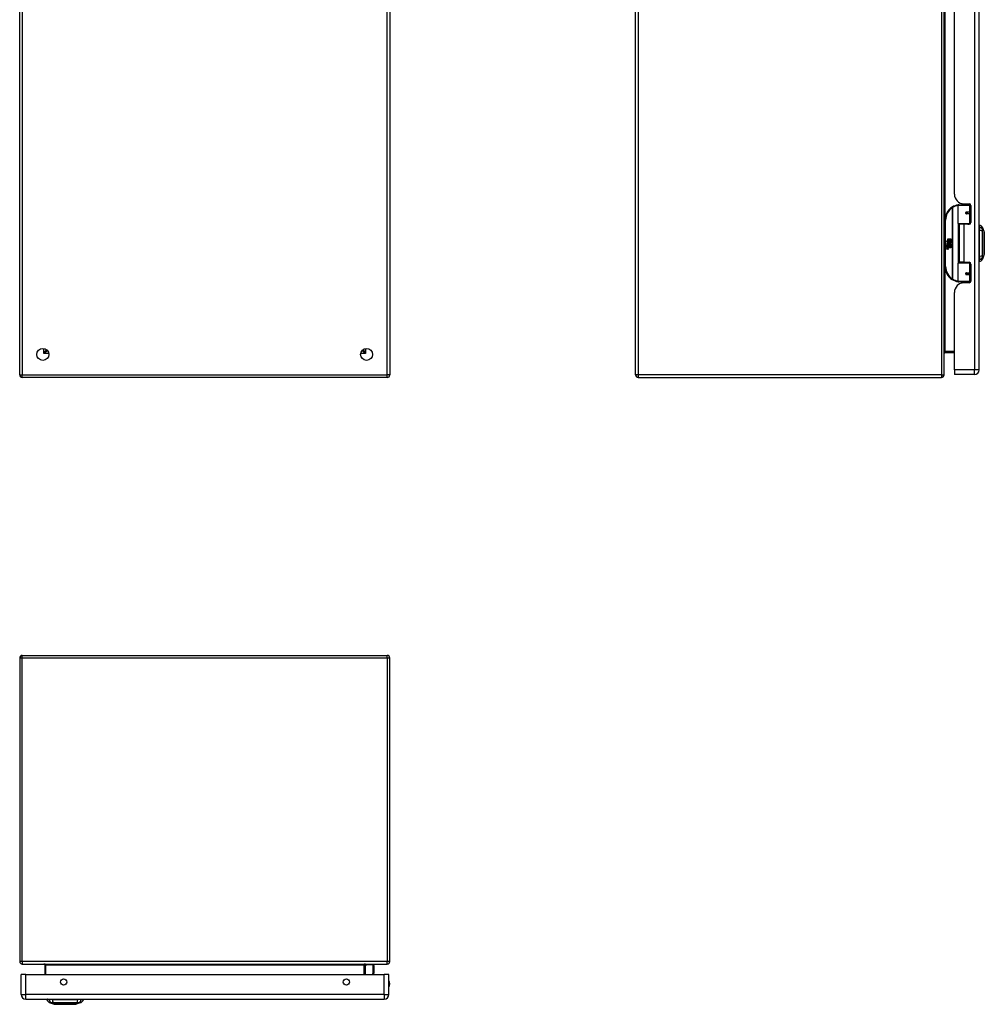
# Model space of a CAD drawing. Header units: inches. Extents: x 12.5 to 98.5, y 6.2 to 70.
# Tile 1 of 5: x 12.5 to 43.8, y 6.2 to 38.1. Entities that reach past the tile are written whole.
import ezdxf

# ---------------------------------------------------------------- set-up
doc = ezdxf.new("R2010")
doc.units = ezdxf.units.IN
doc.header["$MEASUREMENT"] = 0
doc.layers.add('Visible Edges(ANSI)', color=7, linetype='Continuous', lineweight=25)
doc.layers.add('Visible Tangent Edges(ANSI)', color=7, linetype='Continuous', lineweight=25)

msp = doc.modelspace()

# ---------------------------------------------------------------- linework, layer by layer
at = {"layer": 'Visible Edges(ANSI)'}
for p, q in [((12.522, 26.589), (12.522, 50.421)), ((24.522, 50.421), (24.522, 26.589)), ((32.495, 26.589), (32.495, 50.421)), ((42.495, 26.589), (42.495, 50.421)), ((43.629, 26.75), (43.629, 50.261)), ((42.829, 32.447), (42.829, 44.564)), ((42.95, 31.499), (42.95, 32.084)), ((42.969, 32.104), (43.299, 32.104)), ((43.074, 32.142), (43.074, 32.104)), ((43.141, 32.135), (43.307, 32.135)), ((43.2, 32.135), (43.2, 32.104)), ((43.358, 32.104), (43.299, 32.104)), ((43.358, 32.104), (43.359, 32.104)), ((43.366, 32.075), (43.366, 31.528)), ((42.525, 31.604), (42.525, 30.104)), ((43.217, 31.859), (43.217, 31.857)), ((43.222, 31.857), (43.217, 31.857)), ((43.309, 31.859), (43.222, 31.859)), ((43.222, 31.816), (43.309, 31.816)), ((43.224, 31.857), (43.224, 31.859)), ((43.225, 31.818), (43.225, 31.816)), ((43.309, 31.859), (43.366, 31.859)), ((43.366, 31.816), (43.309, 31.816)), ((43.303, 31.483), (42.966, 31.483)), ((43.137, 31.469), (42.984, 31.469)), ((42.984, 31.469), (42.984, 30.238)), ((43.042, 31.483), (43.042, 31.469)), ((43.307, 31.469), (43.137, 31.469)), ((43.233, 31.483), (43.233, 31.469)), ((43.303, 31.483), (43.346, 31.483)), ((43.645, 31.376), (43.645, 31.444)), ((43.645, 31.376), (43.645, 31.265)), ((43.737, 31.37), (43.8, 31.21)), ((42.613, 31.004), (42.645, 31.004)), ((42.613, 30.907), (42.613, 31.004)), ((42.645, 31.004), (42.645, 30.905)), ((42.649, 31.004), (42.681, 31.004)), ((42.649, 30.905), (42.649, 31.004)), ((42.681, 31.004), (42.681, 30.905)), ((42.686, 30.905), (42.686, 31.004)), ((42.686, 31.004), (42.718, 31.004)), ((42.718, 31.004), (42.718, 30.87)), ((43.645, 30.442), (43.645, 31.265)), ((42.565, 30.931), (42.613, 30.907)), ((42.611, 30.888), (42.565, 30.931)), ((42.579, 30.808), (42.607, 30.784)), ((42.579, 30.792), (42.579, 30.808)), ((42.599, 30.779), (42.579, 30.792)), ((42.579, 30.769), (42.599, 30.776)), ((42.579, 30.752), (42.579, 30.769)), ((42.607, 30.766), (42.579, 30.752)), ((42.579, 30.746), (42.634, 30.736)), ((42.579, 30.732), (42.579, 30.746)), ((42.602, 30.728), (42.579, 30.732)), ((42.579, 30.712), (42.614, 30.706)), ((42.579, 30.698), (42.579, 30.712)), ((42.602, 30.694), (42.579, 30.698)), ((42.579, 30.678), (42.614, 30.672)), ((42.579, 30.665), (42.579, 30.678)), ((42.614, 30.658), (42.579, 30.665)), ((42.591, 30.814), (42.582, 30.814)), ((42.597, 30.886), (42.611, 30.888)), ((42.641, 30.854), (42.597, 30.886)), ((42.599, 30.776), (42.599, 30.779)), ((42.603, 30.807), (42.603, 30.844)), ((42.607, 30.784), (42.634, 30.797)), ((42.634, 30.742), (42.607, 30.766)), ((42.612, 30.842), (42.612, 30.818)), ((42.616, 30.905), (42.645, 30.89)), ((42.645, 30.905), (42.616, 30.905)), ((42.634, 30.781), (42.616, 30.773)), ((42.616, 30.773), (42.616, 30.771)), ((42.616, 30.771), (42.634, 30.758)), ((42.619, 30.771), (42.637, 30.779)), ((42.718, 30.771), (42.619, 30.771)), ((42.624, 30.725), (42.624, 30.722)), ((42.634, 30.725), (42.624, 30.725)), ((42.626, 30.767), (42.718, 30.767)), ((42.637, 30.76), (42.626, 30.767)), ((42.629, 30.847), (42.641, 30.854)), ((42.631, 30.721), (42.637, 30.721)), ((42.634, 30.797), (42.634, 30.781)), ((42.634, 30.758), (42.634, 30.742)), ((42.634, 30.736), (42.634, 30.725)), ((42.645, 30.89), (42.635, 30.888)), ((42.635, 30.888), (42.663, 30.868)), ((42.637, 30.801), (42.716, 30.801)), ((42.637, 30.779), (42.637, 30.801)), ((42.637, 30.737), (42.637, 30.76)), ((42.718, 30.737), (42.637, 30.737)), ((42.637, 30.733), (42.718, 30.733)), ((42.637, 30.721), (42.637, 30.733)), ((42.667, 30.838), (42.638, 30.817)), ((42.718, 30.704), (42.638, 30.704)), ((42.681, 30.905), (42.649, 30.905)), ((42.663, 30.868), (42.717, 30.905)), ((42.716, 30.801), (42.667, 30.838)), ((42.717, 30.905), (42.686, 30.905)), ((42.718, 30.87), (42.692, 30.852)), ((42.692, 30.852), (42.718, 30.838)), ((42.718, 30.838), (42.718, 30.771)), ((42.718, 30.767), (42.718, 30.737)), ((42.718, 30.733), (42.718, 30.704)), ((43.645, 30.442), (43.645, 30.331)), ((43.645, 30.263), (43.645, 30.331)), ((43.8, 30.497), (43.737, 30.337)), ((42.95, 29.623), (42.95, 30.208)), ((42.966, 30.224), (43.303, 30.224)), ((43.137, 30.238), (42.984, 30.238)), ((43.042, 30.224), (43.042, 30.238)), ((43.137, 30.238), (43.307, 30.238)), ((43.233, 30.224), (43.233, 30.238)), ((43.346, 30.224), (43.303, 30.224)), ((43.366, 30.179), (43.366, 29.632)), ((43.217, 29.848), (43.217, 29.85)), ((43.217, 29.85), (43.222, 29.85)), ((43.309, 29.891), (43.222, 29.891)), ((43.222, 29.848), (43.309, 29.848)), ((43.224, 29.85), (43.224, 29.848)), ((43.225, 29.889), (43.225, 29.891)), ((43.309, 29.891), (43.366, 29.891)), ((43.366, 29.848), (43.309, 29.848)), ((43.299, 29.604), (42.969, 29.604)), ((43.074, 29.565), (43.074, 29.604)), ((43.307, 29.573), (43.141, 29.573)), ((43.2, 29.573), (43.2, 29.604)), ((43.299, 29.604), (43.358, 29.604)), ((43.359, 29.604), (43.358, 29.604)), ((42.829, 26.75), (42.829, 29.261)), ((13.388, 27.412), (13.388, 27.402)), ((13.419, 27.371), (13.429, 27.371)), ((23.616, 27.371), (23.625, 27.371)), ((23.656, 27.412), (23.656, 27.402)), ((42.526, 27.318), (42.829, 27.318)), ((24.438, 26.505), (12.606, 26.505)), ((32.579, 26.505), (42.411, 26.505)), ((42.829, 26.75), (42.829, 26.604)), ((43.483, 26.604), (42.829, 26.604)), ((12.522, 17.414), (12.522, 7.582)), ((12.606, 17.498), (24.438, 17.498)), ((24.522, 7.582), (24.522, 17.414)), ((12.606, 7.498), (24.438, 7.498)), ((13.335, 7.467), (13.335, 7.164)), ((23.709, 7.164), (23.709, 7.467)), ((23.715, 7.423), (23.755, 7.462)), ((23.985, 7.468), (23.768, 7.468)), ((24.004, 7.449), (24.004, 7.224)), ((12.573, 6.51), (12.573, 7.164)), ((12.719, 7.164), (12.573, 7.164)), ((12.719, 7.164), (24.345, 7.164)), ((24.004, 7.221), (23.993, 7.164)), ((24.491, 7.164), (24.345, 7.164)), ((24.491, 6.51), (24.491, 7.164)), ((12.719, 6.364), (24.345, 6.364)), ((13.406, 6.348), (13.474, 6.348)), ((13.585, 6.348), (13.474, 6.348)), ((13.64, 6.193), (13.48, 6.256)), ((13.585, 6.348), (14.408, 6.348)), ((14.513, 6.256), (14.354, 6.193)), ((14.519, 6.348), (14.408, 6.348)), ((14.519, 6.348), (14.587, 6.348))]:
    msp.add_line(p, q, dxfattribs=at)
at = {"layer": 'Visible Edges(ANSI)', "flags": 128}
for points in [[(42.957, 32.099), (42.957, 32.099), (42.956, 32.099), (42.956, 32.099), (42.956, 32.099), (42.956, 32.099), (42.955, 32.099), (42.955, 32.099), (42.955, 32.099), (42.955, 32.099), (42.954, 32.099), (42.954, 32.099), (42.954, 32.098), (42.954, 32.098), (42.953, 32.098), (42.953, 32.098), (42.953, 32.098), (42.953, 32.098), (42.952, 32.098), (42.952, 32.098), (42.952, 32.098), (42.952, 32.098), (42.951, 32.098), (42.951, 32.098), (42.951, 32.098)], [(43.222, 31.816), (43.219, 31.816), (43.217, 31.817), (43.214, 31.818), (43.212, 31.819), (43.209, 31.82), (43.207, 31.822), (43.205, 31.824), (43.203, 31.827), (43.202, 31.829), (43.201, 31.832), (43.201, 31.835), (43.2, 31.838), (43.201, 31.841), (43.201, 31.844), (43.202, 31.846), (43.203, 31.849), (43.205, 31.851), (43.207, 31.853), (43.209, 31.855), (43.212, 31.857), (43.214, 31.858), (43.217, 31.859), (43.219, 31.859), (43.222, 31.859)], [(43.269, 31.469), (43.272, 31.47), (43.275, 31.471), (43.278, 31.472), (43.281, 31.473), (43.284, 31.474), (43.287, 31.475), (43.29, 31.476), (43.293, 31.477), (43.296, 31.478), (43.3, 31.479), (43.303, 31.479), (43.306, 31.48), (43.309, 31.48), (43.312, 31.481), (43.315, 31.481), (43.318, 31.482), (43.321, 31.482), (43.324, 31.483), (43.327, 31.483), (43.331, 31.483), (43.334, 31.483), (43.337, 31.483), (43.34, 31.483), (43.343, 31.483)], [(43.8, 30.498), (43.8, 30.499), (43.8, 30.5), (43.8, 30.502), (43.8, 30.505), (43.8, 30.509), (43.8, 30.514), (43.8, 30.519), (43.8, 30.525), (43.8, 30.533), (43.8, 30.54), (43.8, 30.549), (43.8, 30.558), (43.8, 30.568), (43.8, 30.579), (43.8, 30.59), (43.8, 30.602), (43.8, 30.615), (43.8, 30.628), (43.8, 30.642), (43.8, 30.656), (43.8, 30.671), (43.8, 30.686), (43.8, 30.701), (43.8, 30.717), (43.8, 30.734), (43.8, 30.75), (43.8, 30.767), (43.8, 30.784), (43.8, 30.801), (43.8, 30.819), (43.8, 30.836), (43.8, 30.853), (43.8, 30.871), (43.8, 30.888), (43.8, 30.906), (43.8, 30.923), (43.8, 30.94), (43.8, 30.957), (43.8, 30.973), (43.8, 30.99), (43.8, 31.006), (43.8, 31.021), (43.8, 31.036), (43.8, 31.051), (43.8, 31.065), (43.8, 31.079), (43.8, 31.092), (43.8, 31.105), (43.8, 31.117), (43.8, 31.128), (43.8, 31.139), (43.8, 31.149), (43.8, 31.158), (43.8, 31.167), (43.8, 31.175), (43.8, 31.182), (43.8, 31.188), (43.8, 31.193), (43.8, 31.198), (43.8, 31.202), (43.8, 31.205), (43.8, 31.207), (43.8, 31.208), (43.8, 31.209)], [(43.343, 30.224), (43.34, 30.224), (43.337, 30.224), (43.334, 30.224), (43.331, 30.224), (43.327, 30.224), (43.324, 30.224), (43.321, 30.225), (43.318, 30.225), (43.315, 30.226), (43.312, 30.226), (43.309, 30.227), (43.306, 30.227), (43.303, 30.228), (43.3, 30.228), (43.296, 30.229), (43.293, 30.23), (43.29, 30.231), (43.287, 30.232), (43.284, 30.233), (43.281, 30.234), (43.278, 30.235), (43.275, 30.236), (43.272, 30.237), (43.269, 30.238)], [(43.222, 29.848), (43.219, 29.848), (43.217, 29.848), (43.214, 29.849), (43.212, 29.85), (43.209, 29.852), (43.207, 29.854), (43.205, 29.856), (43.203, 29.858), (43.202, 29.861), (43.201, 29.863), (43.201, 29.866), (43.2, 29.869), (43.201, 29.872), (43.201, 29.875), (43.202, 29.878), (43.203, 29.881), (43.205, 29.883), (43.207, 29.885), (43.209, 29.887), (43.212, 29.888), (43.214, 29.889), (43.217, 29.89), (43.219, 29.891), (43.222, 29.891)], [(42.951, 29.609), (42.951, 29.609), (42.951, 29.609), (42.952, 29.609), (42.952, 29.609), (42.952, 29.609), (42.952, 29.609), (42.953, 29.609), (42.953, 29.609), (42.953, 29.609), (42.953, 29.609), (42.954, 29.609), (42.954, 29.609), (42.954, 29.609), (42.954, 29.609), (42.955, 29.608), (42.955, 29.608), (42.955, 29.608), (42.955, 29.608), (42.956, 29.608), (42.956, 29.608), (42.956, 29.608), (42.956, 29.608), (42.957, 29.608), (42.957, 29.608)], [(13.642, 6.193), (13.642, 6.193), (13.643, 6.193), (13.645, 6.193), (13.648, 6.193), (13.652, 6.193), (13.657, 6.193), (13.662, 6.193), (13.669, 6.193), (13.676, 6.193), (13.683, 6.193), (13.692, 6.193), (13.701, 6.193), (13.711, 6.193), (13.722, 6.193), (13.734, 6.193), (13.746, 6.193), (13.758, 6.193), (13.771, 6.193), (13.785, 6.193), (13.799, 6.193), (13.814, 6.193), (13.829, 6.193), (13.845, 6.193), (13.861, 6.193), (13.877, 6.193), (13.894, 6.193), (13.911, 6.193), (13.928, 6.193), (13.945, 6.193), (13.962, 6.193), (13.979, 6.193), (13.997, 6.193), (14.014, 6.193), (14.032, 6.193), (14.049, 6.193), (14.066, 6.193), (14.083, 6.193), (14.1, 6.193), (14.117, 6.193), (14.133, 6.193), (14.149, 6.193), (14.165, 6.193), (14.18, 6.193), (14.194, 6.193), (14.209, 6.193), (14.222, 6.193), (14.236, 6.193), (14.248, 6.193), (14.26, 6.193), (14.271, 6.193), (14.282, 6.193), (14.292, 6.193), (14.301, 6.193), (14.31, 6.193), (14.318, 6.193), (14.325, 6.193), (14.331, 6.193), (14.337, 6.193), (14.341, 6.193), (14.345, 6.193), (14.348, 6.193), (14.35, 6.193), (14.351, 6.193), (14.352, 6.193)]]:
    msp.add_lwpolyline(points, dxfattribs=at)
at = {"layer": 'Visible Edges(ANSI)'}
for centre, radius in [((43.222, 31.838), 0.0197), ((43.222, 29.869), 0.0197), ((13.272, 27.255), 0.195), ((23.772, 27.255), 0.195), ((13.948, 6.914), 0.102), ((23.116, 6.914), 0.102)]:
    msp.add_circle(centre, radius, dxfattribs=at)
for centre, radius, start, end in [((43.141, 32.447), 0.312, 180, 270), ((43.025, 31.604), 0.5, 122.2377, 180), ((43.025, 31.604), 0.5, 98.5081, 122.2377), ((42.969, 32.084), 0.0197, 90, 180), ((43.307, 32.075), 0.0591, 0, 90), ((43.222, 31.838), 0.0217, 279.147, 90), ((42.966, 31.499), 0.0157, 180, 270), ((43.307, 31.528), 0.0591, 270, 0), ((43.653, 31.385), 0.0394, 101.537, 126.8699), ((43.627, 31.327), 0.118, 21.2505, 81.3991), ((43.795, 31.209), 0.00492, 0.2088, 21.2505), ((42.64, 30.832), 0.0607, 171.5605, 197.3343), ((42.6, 30.838), 0.0197, 86.5646, 171.5605), ((42.619, 30.825), 0.0307, 154.6784, 202.5609), ((42.6, 30.834), 0.0096, 73.5261, 154.6784), ((42.598, 30.818), 0.0398, 44.1684, 86.5646), ((42.594, 30.683), 0.0465, 57.5992, 80), ((42.594, 30.649), 0.0465, 58.5584, 80.8257), ((42.614, 30.833), 0.0282, 246.1555, 293.8445), ((42.61, 30.825), 0.0168, 19.3797, 82.9975), ((42.617, 30.827), 0.00955, 241.4547, 321.1652), ((42.616, 30.718), 0.0123, 260, 293.5571), ((42.616, 30.684), 0.0123, 259.9922, 293.5487), ((42.619, 30.686), 0.0288, 259, 288.4748), ((42.612, 30.711), 0.0126, 6.03, 57.5992), ((42.612, 30.678), 0.0126, 6.1027, 57.6083), ((42.619, 30.712), 0.006, 293.5571, 6.03), ((42.619, 30.678), 0.006, 293.5487, 6.1027), ((42.62, 30.72), 0.0288, 273.6169, 286.9928), ((42.611, 30.669), 0.0246, 359.6788, 63.9508), ((42.616, 30.827), 0.0109, 321.1652, 19.3797), ((42.611, 30.702), 0.024, 359.4776, 57.4114), ((42.62, 30.821), 0.0152, 293.8445, 355.0802), ((42.605, 30.825), 0.0299, 350.4085, 44.1684), ((42.625, 30.702), 0.0101, 286.9928, 359.4776), ((42.625, 30.669), 0.0105, 288.4748, 359.6788), ((42.605, 30.825), 0.033, 347.079, 43.1785), ((42.614, 30.704), 0.024, 358.7952, 46.5849), ((43.627, 30.38), 0.118, 278.6009, 338.7495), ((43.795, 30.498), 0.00492, 338.7495, 359.7912), ((43.025, 30.104), 0.5, 180, 237.7623), ((42.966, 30.208), 0.0157, 90, 180), ((43.307, 30.179), 0.0591, 0, 90), ((43.653, 30.322), 0.0394, 233.1301, 258.463), ((43.025, 30.104), 0.5, 237.7623, 261.4919), ((43.222, 29.869), 0.0217, 270, 80.853), ((43.141, 29.261), 0.312, 90, 180), ((42.969, 29.623), 0.0197, 180, 270), ((43.307, 29.632), 0.0591, 270, 0), ((13.419, 27.402), 0.031, 180, 270), ((23.625, 27.402), 0.031, 270, 0), ((42.526, 27.287), 0.031, 90, 180), ((12.606, 26.589), 0.084, 180, 270), ((24.438, 26.589), 0.084, 270, 0), ((32.579, 26.589), 0.084, 180, 270), ((42.411, 26.589), 0.084, 270, 0), ((43.483, 26.75), 0.146, 270, 0), ((12.606, 17.414), 0.084, 90, 180), ((24.438, 17.414), 0.084, 0, 90), ((12.606, 7.582), 0.084, 180, 270), ((13.304, 7.467), 0.031, 0, 90), ((23.74, 7.467), 0.031, 90, 180), ((23.729, 7.409), 0.0197, 135, 180), ((23.768, 7.449), 0.0197, 90, 135), ((23.985, 7.449), 0.0197, 0, 90), ((24.438, 7.582), 0.084, 270, 0), ((23.985, 7.224), 0.0197, 349.0591, 0), ((24.338, 6.856), 0.187, 324.6864, 35.3136), ((12.719, 6.51), 0.146, 180, 270), ((24.345, 6.51), 0.146, 270, 0), ((13.523, 6.366), 0.118, 188.6009, 248.7495), ((13.465, 6.34), 0.0394, 143.1301, 168.463), ((13.642, 6.198), 0.00492, 248.7495, 269.7912), ((14.352, 6.198), 0.00492, 270.2088, 291.2505), ((14.47, 6.366), 0.118, 291.2505, 351.3991), ((14.528, 6.34), 0.0394, 11.537, 36.8699)]:
    msp.add_arc(centre, radius, start, end, dxfattribs=at)
at = {"layer": 'Visible Tangent Edges(ANSI)'}
for p, q in [((12.606, 50.421), (12.606, 26.589)), ((24.438, 26.589), (24.438, 50.421)), ((32.579, 50.421), (32.579, 26.589)), ((42.411, 50.421), (42.411, 26.589)), ((43.483, 50.261), (43.483, 26.75)), ((42.526, 31.635), (42.526, 45.375)), ((42.758, 32.026), (42.769, 32.01)), ((42.769, 32.01), (42.769, 29.697)), ((42.769, 32.01), (42.772, 32.01)), ((42.772, 29.697), (42.772, 32.01)), ((43.318, 32.084), (42.95, 32.084)), ((43.318, 32.084), (43.366, 32.084)), ((43.318, 32.084), (43.318, 31.869)), ((43.342, 32.123), (43.342, 32.104)), ((42.525, 31.604), (42.544, 31.604)), ((42.544, 30.104), (42.544, 31.604)), ((43.227, 31.869), (43.318, 31.869)), ((43.318, 31.806), (43.227, 31.806)), ((43.366, 31.869), (43.318, 31.869)), ((43.318, 31.806), (43.318, 31.499)), ((43.318, 31.806), (43.366, 31.806)), ((42.95, 31.499), (43.318, 31.499)), ((42.957, 31.486), (42.957, 30.221)), ((43.137, 31.469), (43.137, 30.238)), ((43.359, 31.499), (43.318, 31.499)), ((43.342, 31.483), (43.342, 31.48)), ((42.544, 30.104), (42.525, 30.104)), ((42.526, 27.349), (42.526, 30.072)), ((43.318, 30.208), (42.95, 30.208)), ((43.318, 30.208), (43.359, 30.208)), ((43.318, 30.208), (43.318, 29.901)), ((43.342, 30.227), (43.342, 30.224)), ((42.769, 29.697), (42.758, 29.681)), ((42.772, 29.697), (42.769, 29.697)), ((43.227, 29.901), (43.318, 29.901)), ((43.318, 29.838), (43.227, 29.838)), ((43.366, 29.901), (43.318, 29.901)), ((43.318, 29.838), (43.318, 29.623)), ((43.318, 29.838), (43.366, 29.838)), ((42.95, 29.623), (43.318, 29.623)), ((43.366, 29.623), (43.318, 29.623)), ((43.342, 29.604), (43.342, 29.584)), ((13.304, 27.287), (13.304, 27.447)), ((23.74, 27.447), (23.74, 27.287)), ((13.304, 27.287), (13.388, 27.402)), ((13.419, 27.371), (13.304, 27.287)), ((13.465, 27.287), (13.304, 27.287)), ((23.74, 27.287), (23.58, 27.287)), ((23.74, 27.287), (23.625, 27.371)), ((23.656, 27.402), (23.74, 27.287)), ((42.829, 27.349), (42.526, 27.349)), ((42.526, 27.318), (42.526, 27.349)), ((12.522, 26.589), (12.606, 26.589)), ((12.606, 26.505), (12.606, 26.589)), ((12.606, 26.589), (24.438, 26.589)), ((24.522, 26.589), (24.438, 26.589)), ((24.438, 26.505), (24.438, 26.589)), ((32.579, 26.589), (32.495, 26.589)), ((42.411, 26.589), (32.579, 26.589)), ((32.579, 26.589), (32.579, 26.505)), ((42.411, 26.589), (42.411, 26.505)), ((42.411, 26.589), (42.495, 26.589)), ((43.483, 26.75), (42.829, 26.75)), ((43.629, 26.75), (43.483, 26.75)), ((43.483, 26.604), (43.483, 26.75)), ((12.606, 17.414), (12.522, 17.414)), ((12.606, 17.414), (12.606, 17.498)), ((12.606, 7.582), (12.606, 17.414)), ((24.438, 17.414), (12.606, 17.414)), ((24.438, 17.414), (24.438, 17.498)), ((24.522, 17.414), (24.438, 17.414)), ((24.438, 17.414), (24.438, 7.582)), ((12.606, 7.582), (12.522, 7.582)), ((24.438, 7.582), (12.606, 7.582)), ((12.606, 7.582), (12.606, 7.498)), ((13.366, 7.467), (13.335, 7.467)), ((13.366, 7.164), (13.366, 7.467)), ((13.366, 7.467), (23.678, 7.467)), ((23.678, 7.467), (23.709, 7.467)), ((23.678, 7.467), (23.678, 7.164)), ((23.768, 7.468), (23.729, 7.427)), ((23.729, 7.427), (23.729, 7.164)), ((23.985, 7.235), (23.985, 7.468)), ((24.522, 7.582), (24.438, 7.582)), ((24.438, 7.498), (24.438, 7.582)), ((12.719, 6.51), (12.719, 7.164)), ((23.972, 7.164), (23.985, 7.235)), ((24.345, 6.51), (24.345, 7.164)), ((12.573, 6.51), (12.719, 6.51)), ((24.345, 6.51), (12.719, 6.51)), ((12.719, 6.364), (12.719, 6.51)), ((24.345, 6.51), (24.345, 6.364)), ((24.345, 6.51), (24.491, 6.51)), ((13.48, 6.256), (13.64, 6.193))]:
    msp.add_line(p, q, dxfattribs=at)
at = {"layer": 'Visible Tangent Edges(ANSI)', "flags": 128}
for points in [[(43.227, 31.869), (43.223, 31.869), (43.219, 31.868), (43.215, 31.867), (43.211, 31.865), (43.207, 31.863), (43.204, 31.861), (43.201, 31.858), (43.198, 31.854), (43.196, 31.85), (43.195, 31.846), (43.194, 31.842), (43.193, 31.838), (43.194, 31.833), (43.195, 31.829), (43.196, 31.825), (43.198, 31.821), (43.201, 31.818), (43.204, 31.815), (43.207, 31.812), (43.211, 31.81), (43.215, 31.808), (43.219, 31.807), (43.223, 31.807), (43.227, 31.806)], [(43.343, 31.483), (43.338, 31.483), (43.334, 31.483), (43.329, 31.483), (43.324, 31.483), (43.32, 31.483), (43.315, 31.483), (43.31, 31.482), (43.306, 31.482), (43.301, 31.482), (43.296, 31.481), (43.292, 31.481), (43.287, 31.48), (43.282, 31.48), (43.278, 31.479), (43.273, 31.478), (43.269, 31.477), (43.264, 31.477), (43.26, 31.476), (43.255, 31.475), (43.251, 31.474), (43.246, 31.473), (43.242, 31.472), (43.237, 31.471), (43.233, 31.47)], [(43.739, 31.293), (43.739, 31.302), (43.739, 31.307), (43.739, 31.313), (43.739, 31.318), (43.739, 31.323), (43.739, 31.327), (43.738, 31.332), (43.738, 31.336), (43.738, 31.34), (43.738, 31.344), (43.738, 31.347), (43.738, 31.351), (43.738, 31.354), (43.738, 31.357), (43.738, 31.359), (43.738, 31.361), (43.738, 31.363), (43.738, 31.365), (43.738, 31.367), (43.738, 31.368), (43.737, 31.369), (43.737, 31.37), (43.737, 31.37), (43.737, 31.37)], [(43.739, 31.242), (43.739, 31.245), (43.739, 31.248), (43.739, 31.25), (43.739, 31.253), (43.739, 31.256), (43.739, 31.258), (43.739, 31.261), (43.739, 31.263), (43.739, 31.265), (43.739, 31.268), (43.739, 31.27), (43.739, 31.272), (43.739, 31.274), (43.739, 31.277), (43.739, 31.279), (43.739, 31.28), (43.739, 31.282), (43.739, 31.284), (43.739, 31.286), (43.739, 31.288), (43.739, 31.289), (43.739, 31.291), (43.739, 31.292), (43.739, 31.293)], [(43.739, 30.465), (43.739, 30.499), (43.739, 30.53), (43.739, 30.561), (43.738, 30.593), (43.738, 30.624), (43.738, 30.657), (43.738, 30.689), (43.738, 30.722), (43.738, 30.754), (43.738, 30.787), (43.737, 30.82), (43.737, 30.853), (43.737, 30.886), (43.738, 30.919), (43.738, 30.952), (43.738, 30.985), (43.738, 31.018), (43.738, 31.05), (43.738, 31.082), (43.738, 31.114), (43.739, 31.146), (43.739, 31.178), (43.739, 31.209), (43.739, 31.242)], [(43.8, 31.21), (43.8, 31.21), (43.8, 31.21), (43.8, 31.209), (43.8, 31.208), (43.8, 31.207), (43.8, 31.205), (43.8, 31.203), (43.8, 31.201), (43.8, 31.198), (43.8, 31.196), (43.8, 31.192), (43.8, 31.189), (43.8, 31.185), (43.8, 31.182), (43.8, 31.177), (43.8, 31.173), (43.8, 31.168), (43.8, 31.163), (43.8, 31.158), (43.8, 31.152), (43.8, 31.147), (43.8, 31.141), (43.8, 31.135), (43.8, 31.128)], [(43.8, 31.128), (43.8, 31.126), (43.8, 31.125), (43.8, 31.123), (43.8, 31.121), (43.8, 31.119), (43.8, 31.117), (43.8, 31.115), (43.8, 31.113), (43.8, 31.112), (43.8, 31.11), (43.8, 31.108), (43.8, 31.106), (43.8, 31.104), (43.8, 31.102), (43.8, 31.1), (43.8, 31.098), (43.8, 31.096), (43.8, 31.094), (43.8, 31.092), (43.8, 31.09), (43.8, 31.087), (43.8, 31.085), (43.8, 31.083), (43.8, 31.081)], [(43.8, 31.081), (43.8, 31.065), (43.8, 31.048), (43.8, 31.031), (43.8, 31.012), (43.8, 30.994), (43.8, 30.974), (43.8, 30.955), (43.8, 30.935), (43.8, 30.915), (43.8, 30.895), (43.8, 30.874), (43.8, 30.853), (43.8, 30.833), (43.8, 30.812), (43.8, 30.792), (43.8, 30.772), (43.8, 30.752), (43.8, 30.732), (43.8, 30.713), (43.8, 30.694), (43.8, 30.676), (43.8, 30.659), (43.8, 30.642), (43.8, 30.626)], [(43.737, 30.337), (43.737, 30.337), (43.737, 30.338), (43.737, 30.338), (43.738, 30.339), (43.738, 30.34), (43.738, 30.342), (43.738, 30.344), (43.738, 30.346), (43.738, 30.348), (43.738, 30.35), (43.738, 30.353), (43.738, 30.356), (43.738, 30.36), (43.738, 30.363), (43.738, 30.367), (43.738, 30.371), (43.738, 30.375), (43.739, 30.38), (43.739, 30.384), (43.739, 30.389), (43.739, 30.394), (43.739, 30.4), (43.739, 30.405), (43.739, 30.414)], [(43.739, 30.414), (43.739, 30.415), (43.739, 30.416), (43.739, 30.418), (43.739, 30.419), (43.739, 30.421), (43.739, 30.423), (43.739, 30.425), (43.739, 30.427), (43.739, 30.428), (43.739, 30.431), (43.739, 30.433), (43.739, 30.435), (43.739, 30.437), (43.739, 30.439), (43.739, 30.442), (43.739, 30.444), (43.739, 30.446), (43.739, 30.449), (43.739, 30.451), (43.739, 30.454), (43.739, 30.457), (43.739, 30.459), (43.739, 30.462), (43.739, 30.465)], [(43.8, 30.626), (43.8, 30.624), (43.8, 30.622), (43.8, 30.62), (43.8, 30.618), (43.8, 30.615), (43.8, 30.613), (43.8, 30.611), (43.8, 30.609), (43.8, 30.607), (43.8, 30.605), (43.8, 30.603), (43.8, 30.601), (43.8, 30.599), (43.8, 30.597), (43.8, 30.596), (43.8, 30.594), (43.8, 30.592), (43.8, 30.59), (43.8, 30.588), (43.8, 30.586), (43.8, 30.584), (43.8, 30.583), (43.8, 30.581), (43.8, 30.579)], [(43.8, 30.579), (43.8, 30.572), (43.8, 30.566), (43.8, 30.56), (43.8, 30.555), (43.8, 30.549), (43.8, 30.544), (43.8, 30.539), (43.8, 30.534), (43.8, 30.53), (43.8, 30.526), (43.8, 30.522), (43.8, 30.518), (43.8, 30.515), (43.8, 30.511), (43.8, 30.509), (43.8, 30.506), (43.8, 30.504), (43.8, 30.502), (43.8, 30.5), (43.8, 30.499), (43.8, 30.498), (43.8, 30.497), (43.8, 30.497), (43.8, 30.497)], [(43.233, 30.237), (43.237, 30.236), (43.242, 30.235), (43.246, 30.234), (43.251, 30.233), (43.255, 30.232), (43.26, 30.231), (43.264, 30.23), (43.269, 30.23), (43.273, 30.229), (43.278, 30.228), (43.282, 30.228), (43.287, 30.227), (43.292, 30.226), (43.296, 30.226), (43.301, 30.225), (43.306, 30.225), (43.31, 30.225), (43.315, 30.224), (43.32, 30.224), (43.324, 30.224), (43.329, 30.224), (43.334, 30.224), (43.338, 30.224), (43.343, 30.224)], [(43.227, 29.901), (43.223, 29.901), (43.219, 29.9), (43.215, 29.899), (43.211, 29.897), (43.207, 29.895), (43.204, 29.892), (43.201, 29.889), (43.198, 29.886), (43.196, 29.882), (43.195, 29.878), (43.194, 29.874), (43.193, 29.869), (43.194, 29.865), (43.195, 29.861), (43.196, 29.857), (43.198, 29.853), (43.201, 29.849), (43.204, 29.846), (43.207, 29.844), (43.211, 29.842), (43.215, 29.84), (43.219, 29.839), (43.223, 29.838), (43.227, 29.838)], [(13.48, 6.256), (13.48, 6.256), (13.481, 6.256), (13.481, 6.256), (13.482, 6.255), (13.483, 6.255), (13.485, 6.255), (13.487, 6.255), (13.489, 6.255), (13.491, 6.255), (13.494, 6.255), (13.496, 6.255), (13.499, 6.255), (13.503, 6.255), (13.506, 6.255), (13.51, 6.255), (13.514, 6.255), (13.518, 6.255), (13.523, 6.254), (13.527, 6.254), (13.532, 6.254), (13.538, 6.254), (13.543, 6.254), (13.548, 6.254), (13.557, 6.254)], [(13.557, 6.254), (13.558, 6.254), (13.559, 6.254), (13.561, 6.254), (13.563, 6.254), (13.564, 6.254), (13.566, 6.254), (13.568, 6.254), (13.57, 6.254), (13.572, 6.254), (13.574, 6.254), (13.576, 6.254), (13.578, 6.254), (13.58, 6.254), (13.582, 6.254), (13.585, 6.254), (13.587, 6.254), (13.589, 6.254), (13.592, 6.254), (13.595, 6.254), (13.597, 6.254), (13.6, 6.254), (13.603, 6.254), (13.605, 6.254), (13.608, 6.254)], [(13.608, 6.254), (13.642, 6.254), (13.673, 6.254), (13.704, 6.254), (13.736, 6.255), (13.768, 6.255), (13.8, 6.255), (13.833, 6.255), (13.865, 6.255), (13.898, 6.255), (13.931, 6.255), (13.964, 6.256), (13.997, 6.256), (14.03, 6.256), (14.063, 6.255), (14.096, 6.255), (14.128, 6.255), (14.161, 6.255), (14.193, 6.255), (14.226, 6.255), (14.258, 6.255), (14.289, 6.254), (14.321, 6.254), (14.352, 6.254), (14.385, 6.254)], [(13.722, 6.193), (13.716, 6.193), (13.709, 6.193), (13.703, 6.193), (13.698, 6.193), (13.692, 6.193), (13.687, 6.193), (13.682, 6.193), (13.677, 6.193), (13.673, 6.193), (13.668, 6.193), (13.665, 6.193), (13.661, 6.193), (13.658, 6.193), (13.655, 6.193), (13.652, 6.193), (13.649, 6.193), (13.647, 6.193), (13.645, 6.193), (13.643, 6.193), (13.642, 6.193), (13.641, 6.193), (13.64, 6.193), (13.64, 6.193), (13.64, 6.193)], [(13.769, 6.193), (13.767, 6.193), (13.765, 6.193), (13.763, 6.193), (13.761, 6.193), (13.759, 6.193), (13.757, 6.193), (13.754, 6.193), (13.752, 6.193), (13.75, 6.193), (13.748, 6.193), (13.746, 6.193), (13.745, 6.193), (13.743, 6.193), (13.741, 6.193), (13.739, 6.193), (13.737, 6.193), (13.735, 6.193), (13.733, 6.193), (13.731, 6.193), (13.729, 6.193), (13.727, 6.193), (13.726, 6.193), (13.724, 6.193), (13.722, 6.193)], [(14.224, 6.193), (14.208, 6.193), (14.191, 6.193), (14.174, 6.193), (14.155, 6.193), (14.137, 6.193), (14.118, 6.193), (14.098, 6.193), (14.078, 6.193), (14.058, 6.193), (14.038, 6.193), (14.017, 6.193), (13.997, 6.193), (13.976, 6.193), (13.955, 6.193), (13.935, 6.193), (13.915, 6.193), (13.895, 6.193), (13.875, 6.193), (13.856, 6.193), (13.838, 6.193), (13.82, 6.193), (13.802, 6.193), (13.785, 6.193), (13.769, 6.193)], [(14.271, 6.193), (14.269, 6.193), (14.268, 6.193), (14.266, 6.193), (14.264, 6.193), (14.262, 6.193), (14.26, 6.193), (14.258, 6.193), (14.257, 6.193), (14.255, 6.193), (14.253, 6.193), (14.251, 6.193), (14.249, 6.193), (14.247, 6.193), (14.245, 6.193), (14.243, 6.193), (14.241, 6.193), (14.239, 6.193), (14.237, 6.193), (14.235, 6.193), (14.233, 6.193), (14.231, 6.193), (14.228, 6.193), (14.226, 6.193), (14.224, 6.193)], [(14.354, 6.193), (14.353, 6.193), (14.353, 6.193), (14.352, 6.193), (14.351, 6.193), (14.35, 6.193), (14.348, 6.193), (14.346, 6.193), (14.344, 6.193), (14.341, 6.193), (14.339, 6.193), (14.336, 6.193), (14.332, 6.193), (14.329, 6.193), (14.325, 6.193), (14.32, 6.193), (14.316, 6.193), (14.311, 6.193), (14.306, 6.193), (14.301, 6.193), (14.296, 6.193), (14.29, 6.193), (14.284, 6.193), (14.278, 6.193), (14.271, 6.193)], [(14.385, 6.254), (14.388, 6.254), (14.391, 6.254), (14.393, 6.254), (14.396, 6.254), (14.399, 6.254), (14.401, 6.254), (14.404, 6.254), (14.406, 6.254), (14.409, 6.254), (14.411, 6.254), (14.413, 6.254), (14.415, 6.254), (14.417, 6.254), (14.42, 6.254), (14.422, 6.254), (14.424, 6.254), (14.425, 6.254), (14.427, 6.254), (14.429, 6.254), (14.431, 6.254), (14.432, 6.254), (14.434, 6.254), (14.435, 6.254), (14.437, 6.254)], [(14.437, 6.254), (14.445, 6.254), (14.45, 6.254), (14.456, 6.254), (14.461, 6.254), (14.466, 6.254), (14.471, 6.254), (14.475, 6.255), (14.479, 6.255), (14.483, 6.255), (14.487, 6.255), (14.491, 6.255), (14.494, 6.255), (14.497, 6.255), (14.5, 6.255), (14.502, 6.255), (14.505, 6.255), (14.507, 6.255), (14.508, 6.255), (14.51, 6.255), (14.511, 6.255), (14.512, 6.256), (14.513, 6.256), (14.513, 6.256), (14.513, 6.256)]]:
    msp.add_lwpolyline(points, dxfattribs=at)
at = {"layer": 'Visible Tangent Edges(ANSI)'}
for centre, radius, start, end in [((43.025, 31.604), 0.48, 122.2377, 180), ((43.029, 31.604), 0.48, 99.4349, 122.2377), ((43.025, 30.104), 0.48, 180, 237.7623), ((43.029, 30.104), 0.48, 237.7623, 260.5651), ((24.338, 6.856), 0.168, 335.7439, 24.2561), ((13.642, 6.198), 0.00492, 248.7495, 269.7912)]:
    msp.add_arc(centre, radius, start, end, dxfattribs=at)
for centre, major_axis, ratio, start_param, end_param in [((42.769, 32.01), (-0.0105, 0.0167), 0.161367, 4.610972, 6.283185), ((42.954, 32.079), (-0.0029, 0.0195), 0.187781, 5.698095, 6.283185), ((43.299, 32.084), (0, 0.0197), 0.965926, 4.712389, 6.283185), ((43.358, 32.084), (0, 0.0197), 0.965926, 6.20384, 6.283185), ((43.222, 31.869), (0, -0.00984), 0.476565, 0, 1.570796), ((43.222, 31.806), (0, 0.00984), 0.476565, 4.712389, 6.283185), ((43.309, 31.869), (0, -0.00984), 0.965926, 0, 1.570796), ((43.309, 31.806), (0, 0.00984), 0.965926, 4.712389, 6.283185), ((43.303, 31.499), (0, -0.0157), 0.965926, 0, 1.570796), ((43.625, 31.266), (0.117, -0.016), 0.948273, 0.391156, 1.528426), ((43.625, 31.228), (0.118, 0.005), 0.314585, 0.249322, 1.386592), ((43.625, 30.479), (0.118, -0.005), 0.314585, 4.896593, 6.033863), ((43.625, 30.441), (0.117, 0.016), 0.948273, 4.754759, 5.892029), ((43.303, 30.208), (0, 0.0157), 0.965926, 4.712389, 6.283185), ((42.769, 29.697), (-0.0105, -0.0167), 0.161367, 0, 1.672214), ((43.222, 29.901), (0, -0.00984), 0.476565, 0, 1.570796), ((43.222, 29.838), (0, 0.00984), 0.476565, 4.712389, 6.283185), ((43.309, 29.901), (0, -0.00984), 0.965926, 0, 1.570796), ((43.309, 29.838), (0, 0.00984), 0.965926, 4.712389, 6.283185), ((42.954, 29.629), (-0.0029, -0.0195), 0.187781, 0, 0.58509), ((43.299, 29.623), (0, -0.0197), 0.965926, 0, 1.570796), ((43.358, 29.623), (0, -0.0197), 0.965926, 0, 0.079346), ((42.526, 27.287), (0, 0.062), 0.5, 0, 1.570796), ((13.304, 7.467), (0.062, 0), 0.5, 0, 1.570796), ((23.74, 7.467), (-0.062, 0), 0.5, 4.712389, 6.283185), ((23.729, 7.409), (-0.0197, 0), 0.91745, 4.712389, 6.283185), ((23.729, 7.409), (-0.0139, 0.0139), 0.852462, 5.41831, 6.283185), ((23.985, 7.224), (0.0197, 0), 0.533433, 0, 1.570796), ((23.985, 7.224), (0.0193, -0.0037), 0.526442, 0, 1.672214), ((13.584, 6.368), (0.016, -0.117), 0.948273, 4.754759, 5.892029), ((13.622, 6.368), (-0.005, -0.118), 0.314585, 4.896593, 6.033863), ((14.371, 6.368), (0.005, -0.118), 0.314585, 0.249322, 1.386592), ((14.409, 6.368), (-0.016, -0.117), 0.948273, 0.391156, 1.528426)]:
    msp.add_ellipse(centre, major_axis=major_axis, ratio=ratio, start_param=start_param, end_param=end_param, dxfattribs=at)

doc.saveas('drawing.dxf')
